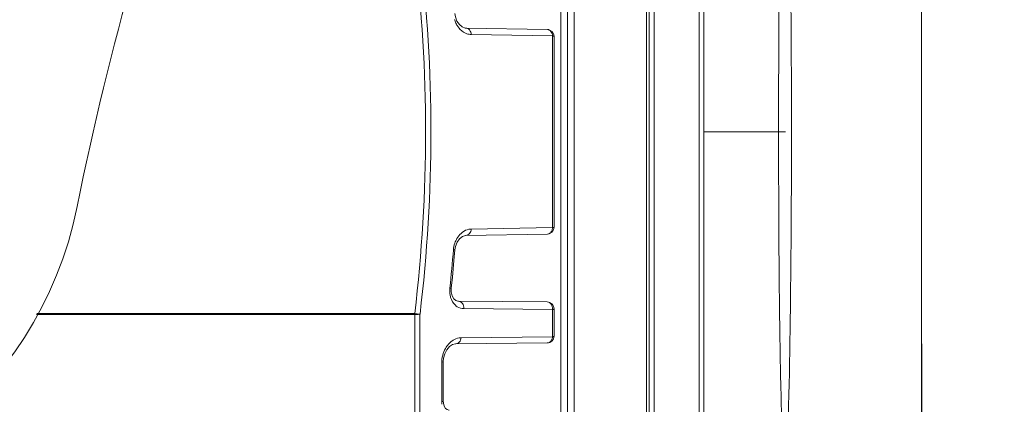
# Model space of a CAD drawing. Header units: millimetres. Extents: x 29035 to 30443, y 1864 to 2860.
# Tile 17 of 55: x 29789 to 29861, y 2468 to 2496. Entities that reach past the tile are written whole.
import ezdxf

# ---------------------------------------------------------------- set-up
doc = ezdxf.new("R2010")
doc.units = ezdxf.units.MM
doc.layers.add('\\M+5CFB8\\M+5CAB5\\M+5CFDF', color=7, linetype='Continuous', lineweight=13)
doc.dimstyles.new('ISO-25', dxfattribs={"dimtxt": 13, "dimasz": 12, "dimexe": 3.5, "dimexo": 0, "dimgap": 3.5, "dimtad": 1, "dimtxsty": 'Standard', "dimcen": 2.5, "dimadec": 0, "dimazin": 0, "dimtfac": 1, "dimtmove": 0, "dimatfit": 3, "dimfxl": 0, "dimarcsym": 0})

# ---------------------------------------------------------------- blocks, each defined once
blk = doc.blocks.new('*D8')
at = {"layer": '\\M+5CFB8\\M+5CAB5\\M+5CFDF', "color": 0, "lineweight": -2}
for p, q in [((29772.078, 2640.963), (29922.992, 2640.963)), ((29919.492, 2628.963), (29919.492, 2409.963)), ((29735.101, 2397.963), (29922.992, 2397.963))]:
    blk.add_line(p, q, dxfattribs=at)
at = {"layer": '\\M+5CFB8\\M+5CAB5\\M+5CFDF', "color": 0}
for points in [[(29917.492, 2628.963), (29921.492, 2628.963), (29919.492, 2640.963)], [(29917.492, 2409.963), (29921.492, 2409.963), (29919.492, 2397.963)]]:
    blk.add_solid(points, dxfattribs=at)
at = {"layer": 'Defpoints', "color": 0}
for p in [(29772.078, 2640.963), (29735.101, 2397.963), (29919.492, 2397.963)]:
    blk.add_point(p, dxfattribs=at)
at = {"layer": '\\M+5CFB8\\M+5CAB5\\M+5CFDF', "color": 0, "insert": (29909.492, 2519.463), "char_height": 13, "attachment_point": 5, "rotation": 90}
blk.add_mtext('243mm', dxfattribs=at)
blk = doc.blocks.new('*D9')
at = {"layer": '\\M+5CFB8\\M+5CAB5\\M+5CFDF', "color": 0, "lineweight": -2}
for p, q in [((29855.123, 2472.389), (29855.123, 2344.244)), ((29703.123, 2401.757), (29703.123, 2344.244)), ((29715.123, 2347.744), (29843.123, 2347.744))]:
    blk.add_line(p, q, dxfattribs=at)
at = {"layer": '\\M+5CFB8\\M+5CAB5\\M+5CFDF', "color": 0}
for points in [[(29715.123, 2349.744), (29715.123, 2345.744), (29703.123, 2347.744)], [(29843.123, 2349.744), (29843.123, 2345.744), (29855.123, 2347.744)]]:
    blk.add_solid(points, dxfattribs=at)
at = {"layer": 'Defpoints', "color": 0}
for p in [(29855.123, 2472.389), (29703.123, 2401.757), (29855.123, 2347.744)]:
    blk.add_point(p, dxfattribs=at)
at = {"layer": '\\M+5CFB8\\M+5CAB5\\M+5CFDF', "color": 0, "insert": (29779.123, 2357.744), "char_height": 13, "attachment_point": 5}
blk.add_mtext('152mm', dxfattribs=at)

msp = doc.modelspace()

# ---------------------------------------------------------------- linework, layer by layer
at = {"layer": '\\M+5CFB8\\M+5CAB5\\M+5CFDF'}
for p, q in [((29829.123, 2418.607), (29829.123, 2557.319)), ((29829.61, 2418.24), (29829.61, 2557.687)), ((29834.918, 2557.826), (29834.918, 2418.101)), ((29835.123, 2418.169), (29835.123, 2557.758)), ((29835.123, 2557.648), (29835.123, 2418.232)), ((29835.485, 2557.869), (29835.485, 2418.058)), ((29838.785, 2418.174), (29838.785, 2557.753)), ((29839.123, 2418.301), (29839.123, 2557.625)), ((29855.123, 2464.792), (29855.123, 2552.576)), ((29828.635, 2460.868), (29828.635, 2515.058)), ((29821.653, 2495.576), (29827.632, 2495.472)), ((29822.034, 2495.102), (29828.014, 2495)), ((29828.014, 2480.926), (29828.014, 2495)), ((29828.123, 2480.955), (29828.123, 2494.972)), ((29839.123, 2487.963), (29845.123, 2487.963)), ((29828.014, 2480.926), (29822.034, 2480.824)), ((29820.88, 2479.548), (29821.003, 2479.859)), ((29827.632, 2480.455), (29821.653, 2480.35)), ((29820.835, 2479.287), (29820.727, 2479.296)), ((29820.835, 2479.287), (29820.88, 2479.548)), ((29820.575, 2476.481), (29820.468, 2476.492)), ((29821.099, 2475.525), (29827.628, 2475.468)), ((29821.485, 2474.977), (29828.014, 2474.916)), ((29828.014, 2474.916), (29828.014, 2472.899)), ((29828.123, 2474.968), (29828.123, 2472.959)), ((29790.087, 2474.547), (29817.883, 2474.547)), ((29790.125, 2474.622), (29817.883, 2474.622)), ((29817.883, 2449.434), (29817.883, 2474.622)), ((29817.883, 2474.622), (29818.273, 2474.575)), ((29818.273, 2474.575), (29818.273, 2449.514)), ((29828.014, 2472.899), (29821.294, 2472.845)), ((29827.628, 2472.459), (29820.908, 2472.4)), ((29819.983, 2471.099), (29820.002, 2471.331)), ((29819.983, 2471.099), (29819.983, 2468.2)), ((29820.002, 2471.331), (29820.092, 2471.657)), ((29819.873, 2471.039), (29819.873, 2468.129)), ((29819.993, 2468.04), (29819.983, 2468.2))]:
    msp.add_line(p, q, dxfattribs=at)
for points in [[(29820.99, 2496.092), (29820.872, 2496.41), (29820.835, 2496.639)], [(29821.654, 2495.576), (29821.594, 2495.581), (29821.381, 2495.657), (29821.168, 2495.832), (29820.99, 2496.092)], [(29821.003, 2479.859), (29821.184, 2480.112), (29821.397, 2480.278), (29821.608, 2480.347), (29821.653, 2480.35)], [(29820.575, 2476.481), (29820.658, 2477.298), (29820.771, 2478.521), (29820.835, 2479.287)], [(29820.636, 2475.924), (29820.572, 2476.219), (29820.575, 2476.481)], [(29821.101, 2475.525), (29821.065, 2475.526), (29820.906, 2475.575), (29820.759, 2475.702), (29820.636, 2475.924)], [(29820.092, 2471.657), (29820.246, 2471.952), (29820.446, 2472.186), (29820.666, 2472.338), (29820.873, 2472.399), (29820.909, 2472.4)], [(29820.407, 2467.531), (29820.391, 2467.531), (29820.263, 2467.562), (29820.153, 2467.646), (29820.054, 2467.807), (29819.993, 2468.04)]]:
    msp.add_lwpolyline(points, dxfattribs=at)
for centre, radius, start, end in [((30007.373, 2439.61), 218.538, 150, 168.68934), ((29707.022, 2487.963), 111.661, 353.13771, 6.86229), ((29706.634, 2487.963), 112.44, 353.16155, 6.83845), ((29827.623, 2494.972), 0.5, 0, 89), ((29765.623, 2487.963), 28, 264.78553, 348.68934), ((29827.623, 2480.955), 0.5, 271, 0), ((29822.71, 2479.137), 1.99, 161.03648, 175.41332), ((29709.17, 2488.186), 111.911, 354.00236, 355.44389), ((29827.623, 2474.968), 0.5, 359.99941, 89.49999), ((29827.403, 2474.968), 0.612, 355.08072, 358.53861), ((29827.623, 2472.959), 0.5, 270.5, 360), ((29821.744, 2471.038), 1.871, 178.01413, 179.99586), ((29821.622, 2468.128), 1.749, 179.96214, 185.66806)]:
    msp.add_arc(centre, radius, start, end, dxfattribs=at)
for points, knots in [([(29844.951, 2511.704), (29844.784, 2507.462), (29844.641, 2498.97), (29844.617, 2488.355), (29844.643, 2479.863), (29844.701, 2473.495), (29844.828, 2467.127), (29845.001, 2462.885), (29845.104, 2460.764)], [0, 0, 0, 0, 0.249983, 0.499997, 0.625006, 0.750007, 0.875, 1, 1, 1, 1]), ([(29845.276, 2511.306), (29845.406, 2507.095), (29845.549, 2498.671), (29845.594, 2486.034), (29845.507, 2473.397), (29845.308, 2464.974), (29845.14, 2460.765)], [0, 0, 0, 0, 0.249998, 0.499999, 0.750002, 1, 1, 1, 1]), ([(29820.809, 2496.204), (29820.821, 2496.166), (29820.869, 2496.024), (29820.934, 2495.888), (29820.991, 2495.792)], [0, 0, 0, 0, 0.259623, 1, 1, 1, 1]), ([(29820.991, 2495.792), (29821.032, 2495.723), (29821.196, 2495.485), (29821.427, 2495.289), (29821.617, 2495.201)], [0, 0, 0, 0, 0.277565, 1, 1, 1, 1]), ([(29821.617, 2495.201), (29821.65, 2495.186), (29821.783, 2495.132), (29821.928, 2495.104), (29822.034, 2495.102)], [0, 0, 0, 0, 0.258834, 1, 1, 1, 1]), ([(29821.653, 2495.576), (29821.752, 2495.574), (29821.967, 2495.446), (29822.03, 2495.22), (29822.034, 2495.102)], [0, 0, 0, 0, 0.45802, 1, 1, 1, 1]), ([(29827.632, 2495.472), (29827.731, 2495.47), (29827.946, 2495.343), (29828.009, 2495.118), (29828.014, 2495)], [0, 0, 0, 0, 0.458129, 1, 1, 1, 1]), ([(29828.014, 2495), (29828.041, 2494.997), (29828.069, 2494.991), (29828.123, 2494.983), (29828.123, 2494.972)], [0, 0, 0, 0, 0.720891, 1, 1, 1, 1]), ([(29821.401, 2480.597), (29821.362, 2480.568), (29821.202, 2480.436), (29821.072, 2480.27), (29820.991, 2480.134)], [0, 0, 0, 0, 0.233192, 1, 1, 1, 1]), ([(29822.034, 2480.824), (29821.98, 2480.823), (29821.754, 2480.8), (29821.54, 2480.699), (29821.401, 2480.597)], [0, 0, 0, 0, 0.238968, 1, 1, 1, 1]), ([(29821.653, 2480.35), (29821.752, 2480.352), (29821.967, 2480.48), (29822.03, 2480.706), (29822.034, 2480.824)], [0, 0, 0, 0, 0.458021, 1, 1, 1, 1]), ([(29828.123, 2480.955), (29828.123, 2480.944), (29828.069, 2480.936), (29828.041, 2480.929), (29828.014, 2480.926)], [0, 0, 0, 0, 0.279097, 1, 1, 1, 1]), ([(29820.472, 2476.065), (29820.483, 2475.977), (29820.544, 2475.669), (29820.706, 2475.375), (29820.871, 2475.223)], [0, 0, 0, 0, 0.283983, 1, 1, 1, 1]), ([(29821.099, 2475.525), (29821.21, 2475.524), (29821.447, 2475.368), (29821.496, 2475.109), (29821.485, 2474.977)], [0, 0, 0, 0, 0.45659, 1, 1, 1, 1]), ([(29827.628, 2475.468), (29827.734, 2475.467), (29827.963, 2475.324), (29828.019, 2475.078), (29828.016, 2474.952)], [0, 0, 0, 0, 0.4573, 1, 1, 1, 1]), ([(29820.871, 2475.223), (29820.915, 2475.183), (29821.093, 2475.046), (29821.321, 2474.979), (29821.485, 2474.977)], [0, 0, 0, 0, 0.265947, 1, 1, 1, 1]), ([(29828.014, 2474.915), (29828.041, 2474.921), (29828.077, 2474.928), (29828.123, 2474.954), (29828.123, 2474.968)], [0, 0, 0, 0, 0.682253, 1, 1, 1, 1]), ([(29817.883, 2474.547), (29817.92, 2474.547), (29818.05, 2474.55), (29818.181, 2474.558), (29818.273, 2474.575)], [0, 0, 0, 0, 0.283514, 1, 1, 1, 1]), ([(29820.707, 2472.659), (29820.67, 2472.636), (29820.518, 2472.529), (29820.386, 2472.393), (29820.298, 2472.28)], [0, 0, 0, 0, 0.235144, 1, 1, 1, 1]), ([(29821.294, 2472.845), (29821.245, 2472.845), (29821.038, 2472.827), (29820.84, 2472.744), (29820.707, 2472.659)], [0, 0, 0, 0, 0.238428, 1, 1, 1, 1]), ([(29820.908, 2472.4), (29821.005, 2472.401), (29821.214, 2472.518), (29821.285, 2472.732), (29821.294, 2472.845)], [0, 0, 0, 0, 0.459766, 1, 1, 1, 1]), ([(29828.014, 2472.898), (29828.004, 2472.822), (29827.968, 2472.675), (29827.867, 2472.557), (29827.809, 2472.517)], [0, 0, 0, 0, 0.523935, 1, 1, 1, 1]), ([(29828.123, 2472.959), (29828.123, 2472.945), (29828.08, 2472.914), (29828.042, 2472.905), (29828.014, 2472.898)], [0, 0, 0, 0, 0.331336, 1, 1, 1, 1]), ([(29820.298, 2472.28), (29820.266, 2472.239), (29820.138, 2472.058), (29820.041, 2471.856), (29819.986, 2471.696)], [0, 0, 0, 0, 0.236572, 1, 1, 1, 1]), ([(29819.983, 2471.099), (29819.983, 2471.084), (29819.939, 2471.054), (29819.901, 2471.045), (29819.873, 2471.039)], [0, 0, 0, 0, 0.333463, 1, 1, 1, 1]), ([(29819.983, 2468.2), (29819.983, 2468.184), (29819.942, 2468.149), (29819.901, 2468.137), (29819.873, 2468.129)], [0, 0, 0, 0, 0.350263, 1, 1, 1, 1])]:
    msp.add_open_spline(points, degree=3, knots=knots, dxfattribs=at)
for points in [[(29827.818, 2480.519), (29827.765, 2480.48), (29827.698, 2480.456), (29827.632, 2480.455)], [(29827.957, 2480.69), (29827.926, 2480.624), (29827.877, 2480.563), (29827.818, 2480.519)], [(29828.014, 2480.926), (29828.007, 2480.846), (29827.991, 2480.764), (29827.957, 2480.69)], [(29820.991, 2480.134), (29820.925, 2480.023), (29820.871, 2479.905), (29820.829, 2479.783)], [(29820.468, 2476.492), (29820.453, 2476.351), (29820.454, 2476.207), (29820.472, 2476.065)], [(29827.809, 2472.517), (29827.757, 2472.481), (29827.691, 2472.459), (29827.628, 2472.459)], [(29819.986, 2471.696), (29819.92, 2471.506), (29819.881, 2471.304), (29819.874, 2471.103)]]:
    msp.add_open_spline(points, degree=3, dxfattribs=at)

# ---------------------------------------------------------------- dimensions: what is measured, and where the dimension line sits
dim = msp.add_linear_dim(base=(29919.492, 2397.963), p1=(29772.078, 2640.963), p2=(29735.101, 2397.963), angle=90, text='<>mm', dimstyle='ISO-25', dxfattribs=at)
dim.commit()
dim.dimension.update_dxf_attribs({"geometry": '*D8', "text_midpoint": (29909.492, 2519.463)})
dim = msp.add_linear_dim(base=(29855.123, 2347.744), p1=(29703.123, 2401.757), p2=(29855.123, 2472.389), text='<>mm', dimstyle='ISO-25', dxfattribs=at)
dim.commit()
dim.dimension.update_dxf_attribs({"geometry": '*D9', "text_midpoint": (29779.123, 2357.744)})

doc.saveas('drawing.dxf')
